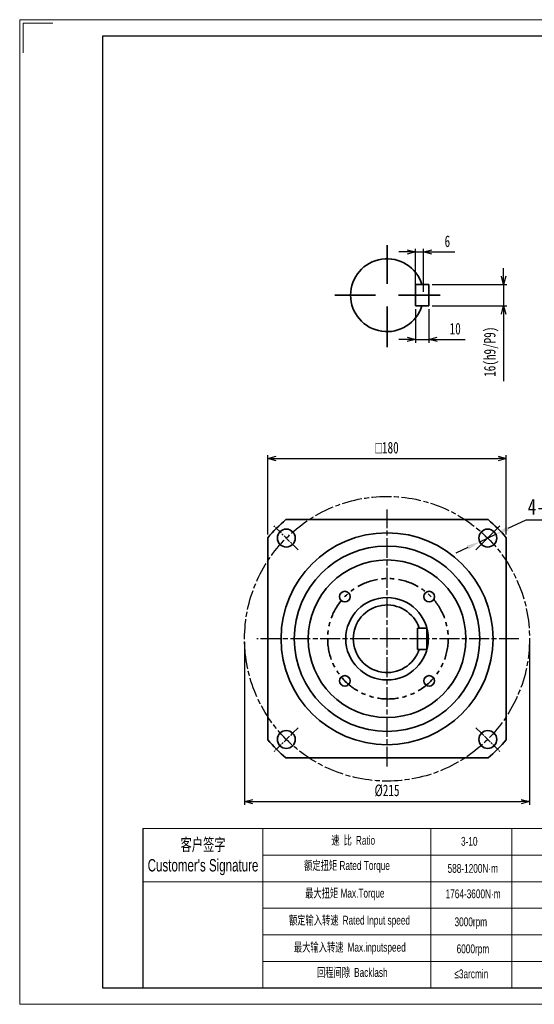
# Model space of a CAD drawing. Header units: millimetres. Extents: x 10187 to 11238, y 562 to 1305.
# Tile 1 of 3: x 10187 to 10575, y 562 to 1305. Entities that reach past the tile are written whole.
import ezdxf

# ---------------------------------------------------------------- set-up
doc = ezdxf.new("R2010")
doc.units = ezdxf.units.MM
doc.header["$PDSIZE"] = -5
doc.linetypes.add('AM_ISO08W050x2', pattern=[9, 6, -0.75, 1.5, -0.75])
doc.linetypes.add('PHANTOM2', pattern=[31.75, 15.875, -3.175, 3.175, -3.175, 3.175, -3.175])
doc.layers.get('0').update_dxf_attribs({"lineweight": 0})
doc.layers.get('Defpoints').update_dxf_attribs({"lineweight": 18})
doc.layers.add('7标注层', color=4, linetype='Continuous')
for name, color, linetype, lineweight in [('AM_1', 131, 'Continuous', 35), ('AM_5', 3, 'Continuous', 25), ('AM_7', 4, 'AM_ISO08W050x2', 25), ('CAXA0', 7, 'Continuous', 70), ('SLD-0', 7, 'Continuous', 18), ('图框_外框线', 7, 'Continuous', 18)]:
    doc.layers.add(name, color=color, linetype=linetype, lineweight=lineweight)
doc.styles.get("Standard").update_dxf_attribs({"font": 'txt', "width": 0.707})
doc.styles.add('TH_GBDIM', font='txt', dxfattribs={"width": 0.8})
doc.styles.add('标准', font='arial.ttf', dxfattribs={"width": 0.667})
doc.dimstyles.new('AM_JIS$0', dxfattribs={"dimscale": 1.5, "dimtxt": 3.5, "dimasz": 2.5, "dimexe": 1, "dimexo": 1, "dimgap": 1.5, "dimtad": 3, "dimdec": 3, "dimdsep": 46, "dimtxsty": 'Standard', "dimblk": 'OPEN30', "dimcen": 0, "dimclrd": 256, "dimclre": 256, "dimclrt": 2, "dimadec": 3, "dimazin": 2, "dimtp": 0.1, "dimtm": 0.1, "dimtfac": 0.71, "dimtdec": 3, "dimtmove": 0, "dimatfit": 3, "dimldrblk": 'OPEN30', "dimfxl": 1, "dimlwd": -1, "dimlwe": -1, "dimarcsym": 1})
doc.dimstyles.new('TH_GBDIM', dxfattribs={"dimtxt": 12, "dimasz": 10, "dimexe": 2, "dimexo": 0, "dimgap": 1.5, "dimtad": 1, "dimdec": 0, "dimzin": 0, "dimdsep": 46, "dimtxsty": 'TH_GBDIM', "dimcen": 2.5, "dimdle": 20, "dimclrd": 3, "dimclre": 3, "dimclrt": 3, "dimadec": 0, "dimazin": 0, "dimtfac": 0.714286, "dimtdec": 0, "dimtmove": 0, "dimatfit": 3, "dimfxl": 1, "dimtolj": 1, "dimarcsym": 0})

# ---------------------------------------------------------------- blocks, each defined once
blk = doc.blocks.new('_Open30')
at = {"color": 0, "linetype": 'ByBlock', "lineweight": -2}
for p, q in [((-1, 0.27), (0, 0)), ((0, 0), (-1, -0.27)), ((0, 0), (-1, 0))]:
    blk.add_line(p, q, dxfattribs=at)
blk = doc.blocks.new('*D59')
at = {"layer": 'AM_5', "linetype": 'ByBlock'}
for p, q in [((10373.95, 916.41), (10373.95, 976.23)), ((10553.95, 916.41), (10553.95, 976.23)), ((10380.2, 973.73), (10547.7, 973.73))]:
    blk.add_line(p, q, dxfattribs=at)
at = {"layer": 'Defpoints', "color": 0}
for p in [(10553.95, 973.73), (10373.95, 913.91), (10553.95, 913.91)]:
    blk.add_point(p, dxfattribs=at)
at = {"layer": 'AM_5', "xscale": 6.25, "yscale": 6.25, "zscale": 6.25, "rotation": 180}
blk.add_blockref('_Open30', (10373.95, 973.73), dxfattribs=at)
at = {"layer": 'AM_5', "xscale": 6.25, "yscale": 6.25, "zscale": 6.25}
blk.add_blockref('_Open30', (10553.95, 973.73), dxfattribs=at)
at = {"layer": 'AM_5', "color": 2, "insert": (10463.95, 981.85), "char_height": 8.75, "attachment_point": 5}
blk.add_mtext('{\\Famgdt|c134;o}180', dxfattribs=at)
blk = doc.blocks.new('*D60')
at = {"layer": 'AM_5', "linetype": 'ByBlock'}
for p, q in [((10356.45, 835.1), (10356.45, 712.1)), ((10571.45, 835.1), (10571.45, 712.1)), ((10362.7, 714.6), (10565.2, 714.6))]:
    blk.add_line(p, q, dxfattribs=at)
at = {"layer": 'Defpoints', "color": 0}
for p in [(10356.45, 837.6), (10571.45, 837.6), (10571.45, 714.6)]:
    blk.add_point(p, dxfattribs=at)
at = {"layer": 'AM_5', "xscale": 6.25, "yscale": 6.25, "zscale": 6.25, "rotation": 180}
blk.add_blockref('_Open30', (10356.45, 714.6), dxfattribs=at)
at = {"layer": 'AM_5', "xscale": 6.25, "yscale": 6.25, "zscale": 6.25}
blk.add_blockref('_Open30', (10571.45, 714.6), dxfattribs=at)
at = {"layer": 'AM_5', "color": 2, "insert": (10463.95, 722.95), "char_height": 8.75, "attachment_point": 5}
blk.add_mtext('%%C215', dxfattribs=at)
blk = doc.blocks.new('*D61')
at = {"layer": 'AM_5', "linetype": 'ByBlock'}
for p, q in [((10485.45, 1099.51), (10485.45, 1132.14)), ((10491.45, 1099.51), (10491.45, 1132.14)), ((10479.2, 1129.64), (10472.95, 1129.64)), ((10485.45, 1129.64), (10491.45, 1129.64)), ((10497.7, 1129.64), (10515.01, 1129.64))]:
    blk.add_line(p, q, dxfattribs=at)
at = {"layer": 'Defpoints', "color": 0}
for p in [(10491.45, 1129.64), (10485.45, 1097.01), (10491.45, 1097.01)]:
    blk.add_point(p, dxfattribs=at)
at = {"layer": 'AM_5', "xscale": 6.25, "yscale": 6.25, "zscale": 6.25}
blk.add_blockref('_Open30', (10485.45, 1129.64), dxfattribs=at)
at = {"layer": 'AM_5', "xscale": 6.25, "yscale": 6.25, "zscale": 6.25, "rotation": 180}
blk.add_blockref('_Open30', (10491.45, 1129.64), dxfattribs=at)
at = {"layer": 'AM_5', "color": 2, "insert": (10509.48, 1137.67), "char_height": 8.75, "attachment_point": 5}
blk.add_mtext('6', dxfattribs=at)
blk = doc.blocks.new('*D62')
at = {"layer": 'AM_5', "linetype": 'ByBlock'}
for p, q in [((10485.45, 1086.54), (10485.45, 1061.12)), ((10495.45, 1086.51), (10495.45, 1061.12)), ((10479.2, 1063.62), (10472.95, 1063.62)), ((10485.45, 1063.62), (10495.45, 1063.62)), ((10501.7, 1063.62), (10522.85, 1063.62))]:
    blk.add_line(p, q, dxfattribs=at)
at = {"layer": 'Defpoints', "color": 0}
for p in [(10485.45, 1089.04), (10495.45, 1089.01), (10495.45, 1063.62)]:
    blk.add_point(p, dxfattribs=at)
at = {"layer": 'AM_5', "xscale": 6.25, "yscale": 6.25, "zscale": 6.25}
blk.add_blockref('_Open30', (10485.45, 1063.62), dxfattribs=at)
at = {"layer": 'AM_5', "xscale": 6.25, "yscale": 6.25, "zscale": 6.25, "rotation": 180}
blk.add_blockref('_Open30', (10495.45, 1063.62), dxfattribs=at)
at = {"layer": 'AM_5', "color": 2, "insert": (10515.4, 1071.65), "char_height": 8.75, "attachment_point": 5}
blk.add_mtext('10', dxfattribs=at)
blk = doc.blocks.new('*D63')
at = {"layer": 'AM_5', "linetype": 'ByBlock'}
for p, q in [((10551.93, 1111.26), (10551.93, 1117.51)), ((10497.95, 1105.01), (10554.43, 1105.01)), ((10551.93, 1105.01), (10551.93, 1089.01)), ((10497.95, 1089.01), (10554.43, 1089.01)), ((10551.93, 1082.76), (10551.93, 1032.13))]:
    blk.add_line(p, q, dxfattribs=at)
at = {"layer": 'Defpoints', "color": 0}
for p in [(10495.45, 1105.01), (10495.45, 1089.01), (10551.93, 1089.01)]:
    blk.add_point(p, dxfattribs=at)
at = {"layer": 'AM_5', "xscale": 6.25, "yscale": 6.25, "zscale": 6.25}
for p, rotation in [((10551.93, 1105.01), 270), ((10551.93, 1089.01), 90)]:
    blk.add_blockref('_Open30', p, dxfattribs=dict(at, rotation=rotation))
at = {"layer": 'AM_5', "color": 2, "insert": (10542.61, 1054.32), "char_height": 8.75, "attachment_point": 5, "rotation": 90}
blk.add_mtext('16(h9/P9)', dxfattribs=at)
blk = doc.blocks.new('*D70')
at = {"layer": 'CAXA0', "color": 3, "linetype": 'Continuous', "lineweight": -2}
for p, q in [((10568.64, 927.14), (10555.12, 920.76)), ((10634.17, 927.14), (10568.64, 927.14)), ((10533.86, 910.73), (10546.07, 916.49)), ((10524.82, 906.47), (10515.78, 902.2))]:
    blk.add_line(p, q, dxfattribs=at)
at = {"layer": 'CAXA0', "color": 3}
for points in [[(10554.41, 922.27), (10555.83, 919.25), (10546.07, 916.49)], [(10525.53, 904.96), (10524.11, 907.97), (10533.86, 910.73)]]:
    blk.add_solid(points, dxfattribs=at)
at = {"layer": 'Defpoints', "color": 0}
for p in [(10546.07, 916.49), (10533.86, 910.73)]:
    blk.add_point(p, dxfattribs=at)
at = {"layer": 'CAXA0', "color": 3, "insert": (10602.15, 936.55), "char_height": 12, "attachment_point": 5, "style": 'TH_GBDIM'}
blk.add_mtext('\\A1;4-∅14均布', dxfattribs=at)

msp = doc.modelspace()

# ---------------------------------------------------------------- linework, layer by layer
for p, q in [((10370.2639, 694.2615), (10370.2639, 574.0884)), ((10497.1099, 694.2615), (10497.1099, 574.0884))]:
    msp.add_line(p, q)
at = {"layer": '7标注层', "color": 0}
msp.add_line((10279.6121, 694.2615), (10279.6121, 574.109), dxfattribs=at)
at = {"layer": 'AM_1'}
for p, q in [((10463.9545, 1105.6541), (10463.9545, 1134.9032)), ((10485.4545, 1097.0072), (10485.4545, 1105.0072)), ((10485.4545, 1105.0072), (10495.4545, 1105.0072)), ((10495.4545, 1105.0072), (10495.4545, 1089.0072)), ((10424.5144, 1097.0072), (10455.3076, 1097.0072)), ((10472.6013, 1097.0072), (10503.9315, 1097.0072)), ((10485.4545, 1089.0072), (10485.4545, 1097.0072)), ((10463.9545, 1057.7778), (10463.9545, 1088.3604)), ((10495.4545, 1089.0072), (10485.4545, 1089.0072)), ((10531.0879, 904.7327), (10549.1513, 922.7961)), ((10487.0431, 845.5993), (10487.0431, 829.5993)), ((10487.0431, 845.5993), (10494.0431, 845.5993)), ((10494.0431, 845.5993), (10494.0431, 829.5993)), ((10487.0431, 829.5993), (10494.0431, 829.5993))]:
    msp.add_line(p, q, dxfattribs=at)
for points in [[(10540.2696, 927.5993), (10387.6393, 927.5993)], [(10373.9545, 913.9145), (10373.9545, 761.2842)], [(10553.9545, 761.2842), (10553.9545, 913.9145)], [(10387.6393, 747.5993), (10540.2696, 747.5993)]]:
    msp.add_lwpolyline(points, dxfattribs=at)
for centre, radius in [((10387.9405, 913.6133), 6.75), ((10463.9545, 837.5993), 80), ((10539.9685, 913.6133), 6.75), ((10463.9545, 837.5993), 70), ((10463.9545, 837.5993), 59.5), ((10432.1347, 869.4191), 4), ((10495.7743, 869.4191), 4), ((10463.9545, 837.5993), 31.134), ((10432.1347, 805.7795), 4), ((10495.7743, 805.7795), 4), ((10387.9405, 761.5853), 6.75), ((10539.9685, 761.5853), 6.75)]:
    msp.add_circle(centre, radius, dxfattribs=at)
at = {"layer": 'AM_1', "linetype": 'PHANTOM2'}
msp.add_circle((10464.6345, 837.5993), 45.4834, dxfattribs=at)
at = {"layer": 'AM_1'}
for centre, radius, start, end in [((10463.9545, 1097.0072), 27.5, 16.9123898, 343.0876102), ((10463.9545, 837.5993), 118, 130.2961433, 139.7038567), ((10463.9545, 837.5993), 118, 40.2961433, 49.7038567), ((10463.9545, 837.5993), 25.5, 18.2838899, 341.7161101), ((10463.9545, 837.5993), 118, 220.2961433, 229.7038567), ((10463.9545, 837.5993), 118, 310.2961433, 319.7038567)]:
    msp.add_arc(centre, radius, start, end, dxfattribs=at)
at = {"layer": 'AM_7', "ltscale": 2.5}
for p, q in [((10463.9545, 741.1199), (10463.9545, 935.156)), ((10563.5192, 837.5993), (10365.7498, 837.5993))]:
    msp.add_line(p, q, dxfattribs=at)
at = {"layer": 'AM_7'}
for p, q in [((10396.8211, 904.7327), (10378.7577, 922.7961)), ((10396.8211, 770.4659), (10378.7577, 752.4025)), ((10531.0879, 770.4659), (10549.1513, 752.4025))]:
    msp.add_line(p, q, dxfattribs=at)
at = {"layer": 'AM_7', "ltscale": 2.5}
msp.add_circle((10463.9545, 837.5993), 107.5, dxfattribs=at)
at = {"layer": 'SLD-0'}
msp.add_line((10558.2265, 694.2615), (10558.2265, 574.1226), dxfattribs=at)
at = {"layer": '图框_外框线'}
for p, q in [((10279.6121, 694.2615), (11225.5581, 694.2615)), ((10370.2639, 674.214), (10901.905, 674.214)), ((10279.6121, 654.1665), (11225.5581, 654.1665)), ((10370.2639, 634.119), (11225.5581, 634.119)), ((10370.2639, 614.0715), (11225.5581, 614.0715)), ((10370.2639, 594.024), (11225.5581, 594.024))]:
    msp.add_line(p, q, dxfattribs=at)
at = {"layer": '图框_外框线', "color": 3}
msp.add_lwpolyline([(10186.743, 561.5931), (11238.0739, 561.5931), (11238.0739, 1305.0343), (10186.743, 1305.0343)], close=True, dxfattribs=at)
msp.add_lwpolyline([(10189.2462, 1280.0026), (10189.2462, 1302.5311), (10211.7747, 1302.5311)], dxfattribs=at)
at = {"layer": '图框_外框线', "color": 3, "lineweight": 25}
msp.add_lwpolyline([(10249.3222, 574.109), (11225.5581, 574.109), (11225.5581, 1292.5184), (10249.3222, 1292.5184)], close=True, dxfattribs=at)

# ---------------------------------------------------------------- texts
at = {"layer": 'SLD-0', "color": 1, "attachment_point": 2, "style": '标准'}
for s, insert, char_height, width in [("{\\fSimSun|b0|i0|c134|p2;客户签字}\\PCustomer's Signature", (10325.0942, 686.8438), 9.3555, 116.383385), ('{\\fSimSun|b0|i0|c134|p2;速 比 }Ratio', (10438.4398, 688.749), 6.6825, 54.60211), ('3-10', (10526.0173, 687.9783), 6.6825, 28.412593), ('{\\fSimSun|b0|i0|c134|p2;额定扭矩} Rated Torque', (10433.7426, 669.7388), 6.6825, 75.036621), ('588-1200N·m', (10528.6677, 667.5473), 6.6825, 28.412593), ('{\\fSimSun|b0|i0|c134|p2;最大扭矩} Max.Torque', (10432.0986, 648.8509), 6.6825, 86.31068), ('1764-3600N·m', (10528.9049, 648.3523), 6.6825, 35.722161), ('{\\fSimSun|b0|i0|c134|p2;额定输入转速 }Rated Input speed', (10435.6215, 628.4325), 6.6825, 122.951807), ('3000rpm', (10527.1731, 627.2169), 6.6825, 28.412593), ('{\\fSimSun|b0|i0|c134|p2;最大输入转速 }Max.inputspeed ', (10435.8564, 608.014), 6.6825, 113.08692), ('6000rpm', (10528.768, 606.8124), 6.6825, 51.284431), ('{\\fSimSun|b0|i0|c134|p2;回程间隙 }Backlash', (10437.7352, 589.0037), 6.6825, 54.60211), ('≤3arcmin ', (10527.546, 587.8967), 6.6825, 28.412593)]:
    msp.add_mtext(s, dxfattribs=dict(at, insert=insert, char_height=char_height, width=width))

# ---------------------------------------------------------------- dimensions: what is measured, and where the dimension line sits
at = {"layer": 'AM_5'}
for base, p1, p2, picture, middle in [((10491.4545, 1129.6408), (10485.4545, 1097.0072), (10491.4545, 1097.0072), '*D61', (10509.4843, 1137.668)), ((10495.4545, 1063.622), (10485.4545, 1089.0432), (10495.4545, 1089.0072), '*D62', (10515.4024, 1071.6492))]:
    dim = msp.add_linear_dim(base=base, p1=p1, p2=p2, dimstyle='AM_JIS$0', override={"dimscale": 2.5, "dimpost": ''}, dxfattribs=at)
    dim.commit()
    dim.dimension.update_dxf_attribs({"geometry": picture, "text_midpoint": middle})
dim = msp.add_linear_dim(base=(10551.9302, 1089.0072), p1=(10495.4545, 1105.0072), p2=(10495.4545, 1089.0072), angle=90, text='<>(h9/P9)', dimstyle='AM_JIS$0', override={"dimscale": 2.5}, dxfattribs=at)
dim.commit()
dim.dimension.update_dxf_attribs({"geometry": '*D63', "text_midpoint": (10542.6075, 1054.3195)})
for base, p1, p2, text, picture, middle in [((10553.9545, 973.7293), (10373.9545, 913.9145), (10553.9545, 913.9145), '{\\Famgdt|c134;o}<>', '*D59', (10463.9545, 981.8543)), ((10571.4545, 714.6011), (10356.4545, 837.5993), (10571.4545, 837.5993), '%%C<>', '*D60', (10463.9545, 722.9478))]:
    dim = msp.add_linear_dim(base=base, p1=p1, p2=p2, text=text, dimstyle='AM_JIS$0', override={"dimscale": 2.5, "dimpost": ''}, dxfattribs=at)
    dim.commit()
    dim.dimension.update_dxf_attribs({"geometry": picture, "text_midpoint": middle})
at = {"layer": 'CAXA0'}
dim = msp.add_diameter_dim_2p(p1=(10533.86394, 910.73278), p2=(10546.07296, 916.49383), text='4-<>均布', dimstyle='TH_GBDIM', override={"dimgap": 1.5, "dimtad": 1, "dimtih": 0, "dimtoh": 1, "dimdec": 0, "dimlfac": 1, "dimpost": '', "dimcen": 0, "dimse1": 0, "dimse2": 0, "dimsd1": 0, "dimsd2": 0, "dimtix": 0, "dimtofl": 1, "dimatfit": 3, "dimtvp": 0.1}, dxfattribs=at)
dim.commit()
dim.dimension.update_dxf_attribs({"geometry": '*D70', "text_midpoint": (10602.1529, 927.14016), "dimtype": 163})

doc.saveas('drawing.dxf')
